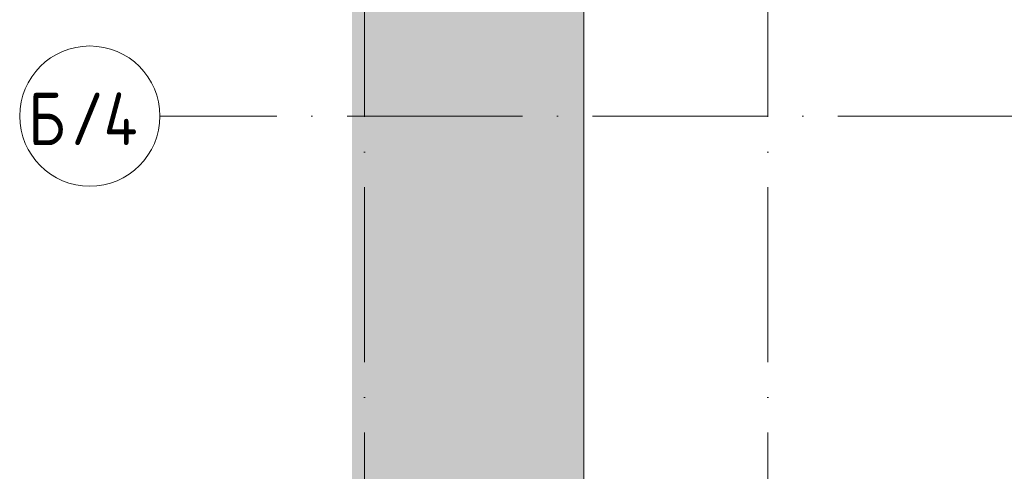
# Model space of a CAD drawing. Header units: millimetres. Extents: x 56389 to 130899, y 36187 to 101460.
# Tile 11 of 134: x 56389 to 62006, y 40882 to 43460. Entities that reach past the tile are written whole.
import ezdxf

# ---------------------------------------------------------------- set-up
doc = ezdxf.new("R2010")
doc.units = ezdxf.units.MM
doc.linetypes.add('4_ Штрихпунктир_ 10 х 2 мм', pattern=[1400, 1000, -200, 0, -200])
for name, color, linetype, lineweight in [('Оси', 7, 'Continuous', 9), ('Перекрытия', 7, 'Continuous', 9), ('Штриховка поверхностей', 7, 'Continuous', 9)]:
    doc.layers.add(name, color=color, linetype=linetype, lineweight=lineweight)
doc.styles.add('GOST Common_2', font='GOST_Common.ttf', dxfattribs={"width": 0.9, "height": 2.5})

# ---------------------------------------------------------------- blocks, each defined once
blk = doc.blocks.new('Наметкина 10_ТД_АРФ_К4_R21_rvt-1-ВКК_01_К4_З_ЭОМ_кабель_')
at = {"layer": 'Штриховка поверхностей', "lineweight": 5, "true_color": 0xfafafa}
blk.add_hatch(color=7, dxfattribs=at).paths.add_polyline_path([(107220, 1700), (107220, 4500.2), (105898.4, 4520.5), (105898.4, 1703.4)])
at = {"layer": 'Перекрытия', "color": 254, "true_color": 0xcccccc}
blk.add_line((107220, 4500.2), (107220, 1700), dxfattribs=at)
blk = doc.blocks.new('Ось сетки - 8_0 мм-30678626-ВКК_01_К4_З_ЭОМ_кабель_')
at = {"layer": 'Оси', "color": 253, "true_color": 0xaaaaaa}
blk.add_circle((0, 0), 4, dxfattribs=at)

msp = doc.modelspace()

# ---------------------------------------------------------------- linework, layer by layer
at = {"layer": 'Оси', "color": 253, "linetype": '4_ Штрихпунктир_ 10 х 2 мм', "true_color": 0xaaaaaa}
for p, q in [((58356.7, 37304.2), (58356.7, 100162.6)), ((60656.7, 37304.2), (60656.7, 100162.6)), ((84458.3, 42909.6), (57189, 42909.6))]:
    msp.add_line(p, q, dxfattribs=at)

# ---------------------------------------------------------------- block references
at = {"lineweight": 5}
msp.add_blockref('Наметкина 10_ТД_АРФ_К4_R21_rvt-1-ВКК_01_К4_З_ЭОМ_кабель_', (-47613.3, 39109.6), dxfattribs=at)
at = {"layer": 'Оси', "color": 253, "true_color": 0xaaaaaa, "xscale": 99.99999999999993, "yscale": 99.99999999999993, "zscale": 99.99999999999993, "rotation": 89.99999999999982}
msp.add_blockref('Ось сетки - 8_0 мм-30678626-ВКК_01_К4_З_ЭОМ_кабель_', (56789, 42909.6), dxfattribs=at)

# ---------------------------------------------------------------- texts
at = {"layer": 'Оси', "color": 253, "true_color": 0xaaaaaa, "char_height": 300, "attachment_point": 1, "style": 'GOST Common_2'}
for s, insert, width in [('\\fGOST Common|b0|i0|c204|p34|;Б', (56437.5, 43044.1), 296.624), ('/4', (56682.3, 43044.1), 553.164)]:
    msp.add_mtext(s, dxfattribs=dict(at, insert=insert, width=width))

doc.saveas('drawing.dxf')
